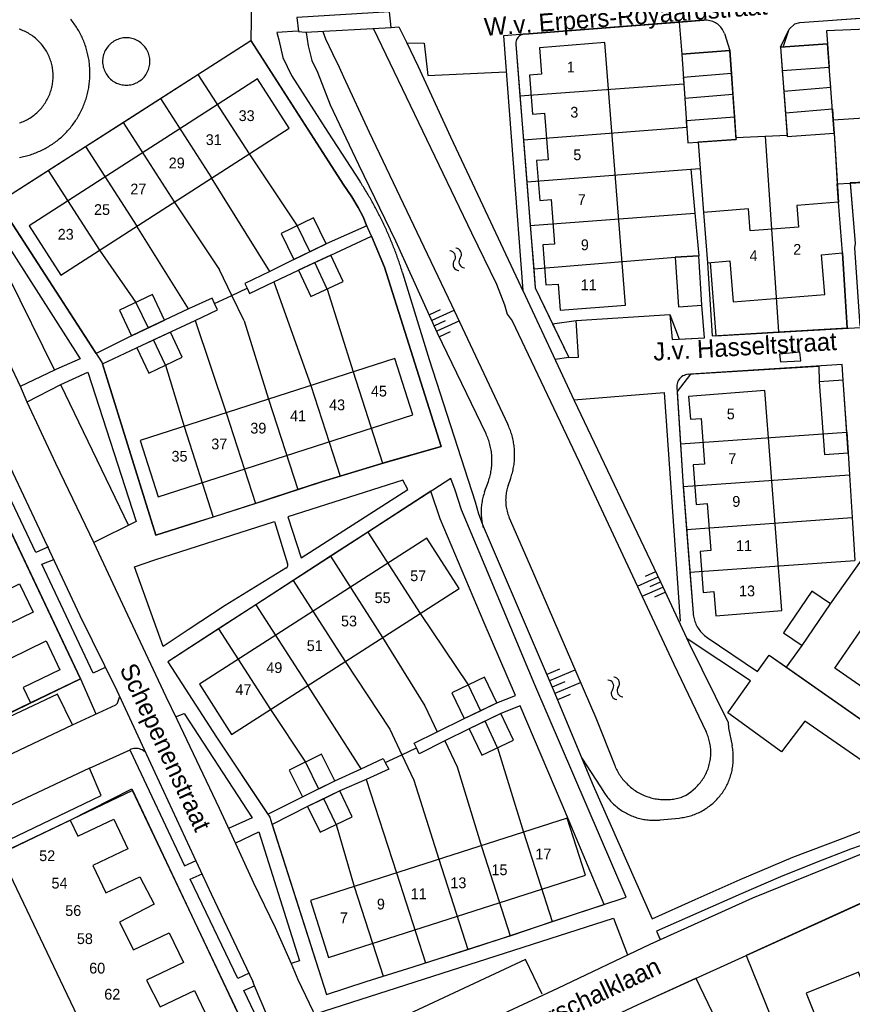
# Model space of a CAD drawing. Extents: x 123992 to 125854, y 449108 to 451911.
# Tile 15 of 175: x 125124 to 125240, y 449798 to 449936. Entities that reach past the tile are written whole.
import ezdxf
from ezdxf.enums import TextEntityAlignment as Align

# ---------------------------------------------------------------- set-up
doc = ezdxf.new("R2010")
doc.units = 0
for name, color, linetype in [('DEFAULT_113', 2, 'CONTINUOUS'), ('DEFAULT_117', 3, 'CONTINUOUS'), ('DEFAULT_21', 8, 'CONTINUOUS'), ('DEFAULT_4', 1, 'CONTINUOUS'), ('DEFAULT_48', 141, 'CONTINUOUS'), ('DEFAULT_6', 1, 'CONTINUOUS'), ('DEFAULT_7', 5, 'CONTINUOUS'), ('DEFAULT_80', 9, 'CONTINUOUS'), ('DEFAULT_87', 9, 'CONTINUOUS'), ('DEFAULT_99', 9, 'CONTINUOUS'), ('S04_TALUD', 9, 'CONTINUOUS'), ('S05_WATER', 141, 'CONTINUOUS')]:
    doc.layers.add(name, color=color, linetype=linetype)

msp = doc.modelspace()

# ---------------------------------------------------------------- linework, layer by layer
at = {"layer": 'DEFAULT_21'}
for points in [[(125230.223, 449931.696), (125231.442, 449934.236), (125232.246, 449934.97), (125232.927, 449935.165), (125247.929, 449936.229), (125250.211, 449936.554), (125260.151, 449936.99), (125261.042, 449935.267)], [(125194.524, 449933.538), (125216.102, 449935.192)], [(125216.102, 449935.192), (125219.546, 449935.457)], [(125216.102, 449935.192), (125216.442, 449930.753), (125223.15, 449931.228)], [(125222.417, 449933.628), (125222.34, 449933.813), (125222.25, 449933.991), (125222.148, 449934.163), (125222.034, 449934.327), (125221.909, 449934.483), (125221.773, 449934.63), (125221.627, 449934.767), (125221.472, 449934.893), (125221.308, 449935.007), (125221.137, 449935.11), (125220.958, 449935.201), (125220.774, 449935.279), (125220.585, 449935.344), (125220.392, 449935.395), (125220.195, 449935.432), (125219.997, 449935.456), (125219.797, 449935.465), (125219.597, 449935.46), (125219.546, 449935.457)], [(125261.042, 449935.267), (125246.839, 449934.421), (125236.641, 449933.964), (125236.776, 449932.195)], [(125194.524, 449933.538), (125194.327, 449933.508), (125194.136, 449933.448), (125193.956, 449933.36), (125193.792, 449933.246), (125193.647, 449933.109), (125193.524, 449932.951), (125193.427, 449932.777), (125193.357, 449932.59), (125193.315, 449932.394), (125193.304, 449932.195), (125193.308, 449932.115)], [(125222.417, 449933.628), (125223.15, 449931.228)], [(125148.98, 449927.9), (125156.371, 449932.629), (125169.238, 449912.591), (125170.446, 449910.865), (125171.316, 449909.361), (125172.007, 449908.057), (125172.421, 449906.996), (125172.507, 449906.809), (125166.857, 449904.277), (125164.592, 449903.178)], [(125193.308, 449932.115), (125193.88, 449924.938)], [(125230.223, 449931.696), (125236.776, 449932.195)], [(125236.776, 449932.195), (125237.024, 449928.94)], [(125223.15, 449931.228), (125223.378, 449928.014)], [(125230.223, 449931.696), (125230.471, 449928.438)], [(125223.378, 449928.014), (125216.673, 449927.499), (125216.736, 449926.603)], [(125223.378, 449928.014), (125223.581, 449925.143)], [(125230.471, 449928.438), (125237.024, 449928.94)], [(125230.471, 449928.438), (125230.688, 449925.583)], [(125230.688, 449925.583), (125237.236, 449926.152), (125237.024, 449928.94)], [(125143.757, 449924.559), (125148.98, 449927.9)], [(125148.98, 449927.9), (125156.096, 449916.841)], [(125193.88, 449924.938), (125216.736, 449926.603)], [(125216.736, 449926.603), (125216.879, 449924.581), (125223.581, 449925.143)], [(125230.688, 449925.583), (125230.918, 449922.56)], [(125138.534, 449921.217), (125143.757, 449924.559)], [(125143.757, 449924.559), (125150.882, 449913.486)], [(125193.88, 449924.938), (125194.37, 449918.788)], [(125223.581, 449925.143), (125223.805, 449921.984)], [(125230.918, 449922.56), (125237.468, 449923.098), (125237.583, 449921.582)], [(125230.918, 449922.56), (125231.154, 449919.456)], [(125237.583, 449921.582), (125252.577, 449922.544), (125267.153, 449923.436)], [(125133.311, 449917.876), (125138.534, 449921.217)], [(125138.534, 449921.217), (125145.667, 449910.132)], [(125194.37, 449918.788), (125217.164, 449920.567), (125217.098, 449921.497), (125223.805, 449921.984)], [(125223.805, 449921.984), (125224.01, 449919.094)], [(125237.583, 449921.582), (125237.724, 449919.731)], [(125231.154, 449919.456), (125231.171, 449919.233), (125237.724, 449919.731)], [(125237.724, 449919.731), (125238.152, 449912.652)], [(125194.37, 449918.788), (125194.836, 449912.946)], [(125224.028, 449918.836), (125218.722, 449918.459), (125219.012, 449914.781)], [(125224.01, 449919.094), (125228.075, 449919.3)], [(125224.01, 449919.094), (125224.028, 449918.836)], [(125228.075, 449919.3), (125231.154, 449919.456)], [(125228.075, 449919.3), (125229.953, 449892.005)], [(125128.088, 449914.535), (125133.311, 449917.876)], [(125133.311, 449917.876), (125140.453, 449906.777)], [(125156.096, 449916.841), (125162.825, 449906.82)], [(125142.017, 449892.558), (125139.724, 449891.465), (125134.789, 449889.005), (125121.089, 449910.049), (125121.217, 449910.14), (125128.088, 449914.535)], [(125128.088, 449914.535), (125135.239, 449903.422)], [(125194.836, 449912.946), (125217.726, 449914.683)], [(125217.726, 449914.683), (125219.012, 449914.781)], [(125217.726, 449914.683), (125218.284, 449908.555)], [(125219.012, 449914.781), (125219.493, 449908.671), (125220.057, 449901.664), (125220.674, 449891.445), (125229.953, 449892.005)], [(125239.96, 449912.759), (125249.214, 449913.324), (125272.606, 449914.694)], [(125159.02, 449900.457), (125150.882, 449913.486)], [(125194.836, 449912.946), (125195.321, 449906.862)], [(125229.953, 449892.005), (125239.521, 449892.582), (125238.876, 449903.014), (125238.306, 449910.095), (125238.152, 449912.652)], [(125238.152, 449912.652), (125239.96, 449912.759)], [(125239.96, 449912.759), (125240.622, 449904.324), (125240.571, 449903.964)], [(125145.667, 449910.132), (125151.991, 449900.665)], [(125195.321, 449906.862), (125218.284, 449908.555)], [(125218.284, 449908.555), (125218.824, 449902.627)], [(125147.671, 449895.217), (125140.453, 449906.777)], [(125162.825, 449906.82), (125164.592, 449903.178)], [(125195.321, 449906.862), (125195.804, 449900.799)], [(125165.265, 449901.666), (125167.524, 449902.728), (125173.177, 449905.342), (125174.98, 449901.024), (125182.914, 449876.056), (125174.735, 449873.692)], [(125135.239, 449903.422), (125140.317, 449896.122)], [(125164.592, 449903.178), (125162.343, 449902.086), (125159.02, 449900.457)], [(125195.804, 449900.799), (125215.547, 449902.414), (125218.824, 449902.627)], [(125201.723, 449893.581), (125214.785, 449894.437), (125216.073, 449890.992), (125219.642, 449891.189), (125219.271, 449895.738), (125218.824, 449902.627)], [(125153.711, 449897.109), (125151.991, 449900.665)], [(125159.563, 449898.987), (125163.002, 449900.603)], [(125163.002, 449900.603), (125165.265, 449901.666)], [(125166.992, 449897.991), (125165.265, 449901.666)], [(125195.804, 449900.799), (125196.015, 449898.153), (125198.447, 449893.128)], [(125159.02, 449900.457), (125155.524, 449898.743), (125155.824, 449898.105)], [(125153.711, 449897.109), (125155.824, 449898.105)], [(125155.824, 449898.105), (125156.161, 449897.388), (125159.563, 449898.987)], [(125159.563, 449898.987), (125164.734, 449884.525)], [(125166.992, 449897.991), (125170.636, 449886.425)], [(125151.294, 449895.971), (125150.934, 449896.736), (125147.671, 449895.217)], [(125151.294, 449895.971), (125153.711, 449897.109)], [(125155.437, 449893.545), (125153.711, 449897.109)], [(125140.317, 449896.122), (125142.017, 449892.558)], [(125147.671, 449895.217), (125144.317, 449893.655), (125142.017, 449892.558)], [(125148.57, 449893.618), (125151.706, 449895.097)], [(125151.706, 449895.097), (125151.294, 449895.971)], [(125142.794, 449890.894), (125148.57, 449893.618)], [(125148.57, 449893.618), (125152.931, 449880.724)], [(125155.437, 449893.545), (125158.833, 449882.624)], [(125198.447, 449893.128), (125201.723, 449893.581)], [(125198.447, 449893.128), (125200.71, 449888.452), (125202.069, 449888.503), (125201.723, 449893.581)], [(125151.09, 449866.208), (125147.933, 449865.189), (125143.104, 449863.661), (125136.975, 449883.363), (125135.682, 449887.54), (125142.794, 449890.894)], [(125144.453, 449887.375), (125142.794, 449890.894)], [(125144.453, 449887.375), (125147.03, 449878.824)], [(125239.466, 449878.019), (125238.946, 449885.29), (125238.809, 449887.456), (125217.662, 449886.118), (125215.8, 449883.703), (125216.273, 449876.412)], [(125170.636, 449886.425), (125174.735, 449873.692)], [(125164.734, 449884.525), (125168.798, 449871.901)], [(125158.833, 449882.624), (125162.888, 449870.032)], [(125152.931, 449880.724), (125156.991, 449868.113)], [(125147.03, 449878.824), (125151.09, 449866.208)], [(125216.273, 449876.412), (125239.466, 449878.019)], [(125239.466, 449878.019), (125239.67, 449875.175), (125239.863, 449872.1)], [(125132.571, 449843.644), (125117.19, 449876.049), (125091.681, 449863.726), (125107.279, 449831.429), (125132.571, 449843.644)], [(125216.273, 449876.412), (125216.612, 449871.186), (125216.669, 449870.443)], [(125174.735, 449873.692), (125174.46, 449873.613), (125168.798, 449871.901)], [(125168.798, 449871.901), (125166.367, 449871.166), (125162.888, 449870.032)], [(125216.669, 449870.443), (125239.863, 449872.1)], [(125239.863, 449872.1), (125240.235, 449866.16)], [(125216.669, 449870.443), (125217.131, 449864.457)], [(125162.888, 449870.032), (125158.131, 449868.481), (125156.991, 449868.113)], [(125193.252, 449841.316), (125188.895, 449851.432), (125182.748, 449865.932), (125181.459, 449869.799), (125172.669, 449864.101)], [(125156.991, 449868.113), (125151.09, 449866.208)], [(125217.131, 449864.457), (125240.235, 449866.16)], [(125240.235, 449866.16), (125240.612, 449860.133)], [(125172.669, 449864.101), (125167.466, 449860.728)], [(125172.669, 449864.101), (125179.95, 449852.756)], [(125217.131, 449864.457), (125217.588, 449858.532)], [(125167.466, 449860.728), (125162.264, 449857.355)], [(125167.466, 449860.728), (125174.732, 449849.407)], [(125217.588, 449858.532), (125240.612, 449860.133)], [(125231.065, 449845.259), (125233.265, 449848.304), (125237.192, 449854.093), (125241.536, 449860.197)], [(125217.588, 449858.532), (125218.031, 449852.795)], [(125162.264, 449857.355), (125157.062, 449853.982)], [(125162.264, 449857.355), (125169.514, 449846.059)], [(125157.062, 449853.982), (125151.86, 449850.61)], [(125157.062, 449853.982), (125164.296, 449842.71)], [(125179.95, 449852.756), (125186.672, 449842.791)], [(125218.031, 449852.795), (125218.051, 449852.596), (125218.08, 449852.398), (125218.117, 449852.202), (125218.164, 449852.007), (125218.219, 449851.815), (125218.282, 449851.625), (125218.354, 449851.439), (125218.434, 449851.255), (125218.522, 449851.076), (125218.618, 449850.9), (125218.722, 449850.73), (125218.833, 449850.563), (125218.952, 449850.402), (125219.078, 449850.247), (125219.21, 449850.097), (125219.349, 449849.953), (125219.495, 449849.816), (125219.646, 449849.685), (125219.803, 449849.561), (125219.965, 449849.445), (125219.991, 449849.427)], [(125151.86, 449850.61), (125144.788, 449846.025), (125151.576, 449835.492), (125158.723, 449824.77), (125163.548, 449827.187), (125165.8, 449828.295)], [(125151.86, 449850.61), (125159.078, 449839.362)], [(125174.732, 449849.407), (125180.597, 449839.896)], [(125219.991, 449849.427), (125227.014, 449844.683), (125228.649, 449846.95), (125231.065, 449845.259)], [(125169.514, 449846.059), (125175.737, 449836.636)], [(125231.065, 449845.259), (125245.189, 449835.37)], [(125171.73, 449831.119), (125164.296, 449842.71)], [(125186.672, 449842.791), (125188.383, 449839.202)], [(125188.383, 449839.202), (125190.672, 449840.293), (125193.252, 449841.316)], [(125159.078, 449839.362), (125163.959, 449832.039)], [(125180.597, 449839.896), (125182.335, 449836.252)], [(125186.099, 449838.113), (125188.383, 449839.202)], [(125198.387, 449809.803), (125201.479, 449810.835), (125205.634, 449812.209), (125199.771, 449826.131), (125193.911, 449839.898), (125191.224, 449838.796), (125189.014, 449837.744)], [(125182.335, 449836.252), (125186.099, 449838.113)], [(125189.014, 449837.744), (125186.811, 449836.695)], [(125190.773, 449834.049), (125189.014, 449837.744)], [(125175.737, 449836.636), (125177.419, 449833.061)], [(125179.451, 449834.017), (125179.139, 449834.672), (125182.335, 449836.252)], [(125186.811, 449836.695), (125183.42, 449834.983)], [(125183.42, 449834.983), (125179.849, 449833.18), (125179.451, 449834.017)], [(125183.42, 449834.983), (125185.139, 449831.367)], [(125177.419, 449833.061), (125179.451, 449834.017)], [(125190.773, 449834.049), (125194.384, 449822.274)], [(125163.959, 449832.039), (125165.8, 449828.295)], [(125171.73, 449831.119), (125174.787, 449832.545), (125175.105, 449831.972)], [(125175.105, 449831.972), (125175.616, 449831.052), (125172.422, 449829.635)], [(125175.105, 449831.972), (125177.419, 449833.061)], [(125177.419, 449833.061), (125179.096, 449829.498)], [(125165.8, 449828.295), (125168.061, 449829.407), (125171.73, 449831.119)], [(125185.139, 449831.367), (125188.561, 449820.129)], [(125172.422, 449829.635), (125168.768, 449828.013), (125166.524, 449826.933)], [(125172.422, 449829.635), (125176.675, 449816.589)], [(125179.096, 449829.498), (125182.578, 449818.484)], [(125158.98, 449787.753), (125139.866, 449828.1), (125113.527, 449815.528), (125132.761, 449775.238), (125158.98, 449787.753)], [(125166.524, 449826.933), (125164.272, 449825.848), (125159.327, 449823.332), (125166.896, 449799.625), (125172.446, 449801.468), (125174.785, 449802.188)], [(125168.254, 449823.339), (125166.524, 449826.933)], [(125168.254, 449823.339), (125170.771, 449814.693)], [(125194.384, 449822.274), (125198.387, 449809.803)], [(125188.561, 449820.129), (125192.506, 449807.839)], [(125182.578, 449818.484), (125186.608, 449805.929)], [(125176.675, 449816.589), (125180.705, 449804.033)], [(125170.771, 449814.693), (125174.785, 449802.188)], [(125244.425, 449813.713), (125225.437, 449805.089), (125235.351, 449780.599), (125246.84, 449751.871), (125266.126, 449759.569)], [(125192.506, 449807.839), (125198.387, 449809.803)], [(125186.608, 449805.929), (125191.32, 449807.443), (125192.506, 449807.839)], [(125180.705, 449804.033), (125186.608, 449805.929)], [(125174.785, 449802.188), (125178.998, 449803.485), (125180.705, 449804.033)], [(125184.196, 449785.994), (125210.294, 449798.21), (125218.415, 449801.899), (125234.648, 449768.123)]]:
    msp.add_lwpolyline(points, dxfattribs=at)
at = {"layer": 'DEFAULT_4'}
for points in [[(125208.591, 449895.74), (125205.742, 449932.336), (125196.613, 449931.626), (125196.9, 449927.94), (125195.211, 449927.809), (125195.636, 449922.356), (125197.301, 449922.485), (125197.805, 449916.014), (125196.209, 449915.89), (125196.641, 449910.342), (125198.223, 449910.465), (125198.706, 449904.263), (125197.062, 449904.135), (125197.497, 449898.553), (125199.226, 449898.687), (125199.51, 449895.033), (125208.591, 449895.74)], [(125161.679, 449920.435), (125157.272, 449927.283), (125125.426, 449906.791), (125129.832, 449899.943), (125161.679, 449920.435)], [(125238.876, 449903.014), (125238.306, 449910.095), (125232.493, 449909.627), (125232.735, 449906.637), (125225.99, 449906.092), (125225.741, 449909.174), (125219.493, 449908.671), (125220.057, 449901.664), (125223.158, 449901.914), (125223.618, 449896.208), (125236.398, 449897.238), (125235.951, 449902.778), (125238.876, 449903.014)], [(125178.954, 449880.436), (125176.425, 449888.29), (125140.909, 449876.853), (125143.438, 449868.999), (125178.954, 449880.436)], [(125230.398, 449853.162), (125228.025, 449883.841), (125217.415, 449883.02), (125217.661, 449879.847), (125219.156, 449879.962), (125219.648, 449873.595), (125218.032, 449873.47), (125218.458, 449867.968), (125220.018, 449868.088), (125220.525, 449861.535), (125219.012, 449861.418), (125219.455, 449855.694), (125220.928, 449855.808), (125221.188, 449852.45), (125230.398, 449853.162)], [(125129.73, 449844.897), (125124.611, 449842.424), (125125.639, 449840.296), (125116.194, 449835.735), (125100.595, 449868.032), (125110.44, 449872.788), (125111.533, 449870.524), (125116.441, 449872.894), (125118.413, 449868.81), (125113.414, 449866.396), (125115.297, 449862.497), (125120.085, 449864.81), (125122.011, 449860.822), (125117.101, 449858.45), (125119.036, 449854.444), (125124.074, 449856.877), (125125.973, 449852.947), (125120.857, 449850.476), (125122.775, 449846.505), (125127.784, 449848.924), (125129.73, 449844.897)], [(125185.413, 449856.261), (125180.918, 449863.264), (125149.172, 449842.892), (125153.666, 449835.889), (125185.413, 449856.261)], [(125264.57, 449841.295), (125257.631, 449831.296), (125251.303, 449835.687), (125252.617, 449837.58), (125245.458, 449842.548), (125244.175, 449840.698), (125237.782, 449845.134), (125242.933, 449852.556), (125245.376, 449850.861), (125247.134, 449853.395), (125264.57, 449841.295)], [(125140.585, 449778.973), (125121.352, 449819.263), (125131.154, 449823.942), (125132.227, 449821.694), (125137.233, 449824.083), (125139.203, 449819.954), (125134.292, 449817.61), (125136.115, 449813.791), (125140.862, 449816.057), (125142.863, 449812.22), (125138.027, 449809.712), (125140.005, 449805.877), (125144.965, 449808.244), (125146.946, 449804.094), (125141.802, 449801.639), (125143.725, 449797.936), (125148.497, 449800.214), (125150.414, 449796.198)], [(125203.033, 449816.296), (125200.485, 449824.234), (125164.649, 449812.728), (125167.197, 449804.791), (125203.033, 449816.296)], [(125249.319, 449794.065), (125246.783, 449800.397), (125242.705, 449798.764), (125241.101, 449802.77), (125233.783, 449799.839), (125238.811, 449787.283), (125246.198, 449790.241), (125245.31, 449792.46), (125249.319, 449794.065)]]:
    msp.add_lwpolyline(points, dxfattribs=at)
at = {"layer": 'DEFAULT_48'}
for points in [[(125166.379, 449933.89), (125166.772, 449932.869), (125167.738, 449930.845), (125168.666, 449928.921), (125169.257, 449927.578), (125172.844, 449919.862), (125179.057, 449906.874), (125184.323, 449895.79), (125192.194, 449879.121)], [(125173.479, 449934.245), (125187.128, 449905.843), (125190.6, 449898.687), (125191.721, 449895.783), (125192.092, 449894.502), (125192.785, 449893.558), (125202.154, 449873.895), (125215.364, 449845.676), (125219.863, 449836.246)], [(125192.595, 449871.606), (125192.659, 449871.796), (125192.719, 449871.986), (125192.775, 449872.178), (125192.827, 449872.371), (125192.875, 449872.566), (125192.92, 449872.761), (125192.96, 449872.956), (125192.997, 449873.153), (125193.029, 449873.35), (125193.058, 449873.548), (125193.082, 449873.747), (125193.103, 449873.946), (125193.12, 449874.145), (125193.132, 449874.345), (125193.141, 449874.544), (125193.145, 449874.744), (125193.146, 449874.944), (125193.142, 449875.144), (125193.135, 449875.344), (125193.123, 449875.544), (125193.108, 449875.743), (125193.088, 449875.942), (125193.065, 449876.141), (125193.038, 449876.339), (125193.006, 449876.537), (125192.971, 449876.733), (125192.931, 449876.929), (125192.888, 449877.125), (125192.841, 449877.319), (125192.79, 449877.512), (125192.735, 449877.705), (125192.676, 449877.896), (125192.613, 449878.086), (125192.547, 449878.274), (125192.477, 449878.462), (125192.403, 449878.647), (125192.325, 449878.832), (125192.244, 449879.014), (125192.194, 449879.121)], [(125192.228, 449870.549), (125192.166, 449870.359), (125192.109, 449870.167), (125192.059, 449869.973), (125192.016, 449869.778), (125191.979, 449869.582), (125191.948, 449869.384), (125191.924, 449869.186), (125191.906, 449868.986), (125191.895, 449868.787), (125191.891, 449868.587), (125191.893, 449868.387), (125191.901, 449868.187), (125191.916, 449867.988), (125191.938, 449867.789), (125191.966, 449867.591), (125192.001, 449867.394), (125192.042, 449867.198), (125192.089, 449867.004), (125192.143, 449866.811), (125192.203, 449866.62), (125192.269, 449866.432), (125192.342, 449866.245), (125192.4, 449866.107)], [(125192.228, 449870.549), (125192.595, 449871.606)], [(125192.4, 449866.107), (125195.182, 449859.733), (125204.458, 449838.192), (125207.097, 449831.577)], [(125218.369, 449828.472), (125218.514, 449828.61), (125218.654, 449828.752), (125218.791, 449828.899), (125218.922, 449829.049), (125219.05, 449829.203), (125219.172, 449829.361), (125219.29, 449829.523), (125219.403, 449829.688), (125219.511, 449829.857), (125219.613, 449830.028), (125219.711, 449830.203), (125219.803, 449830.38), (125219.89, 449830.56), (125219.972, 449830.743), (125220.048, 449830.928), (125220.118, 449831.115), (125220.183, 449831.304), (125220.242, 449831.495), (125220.296, 449831.688), (125220.343, 449831.882), (125220.385, 449832.078), (125220.421, 449832.275), (125220.451, 449832.472), (125220.475, 449832.671), (125220.493, 449832.87), (125220.505, 449833.07), (125220.511, 449833.27), (125220.511, 449833.47), (125220.505, 449833.669), (125220.494, 449833.869), (125220.476, 449834.068), (125220.452, 449834.267), (125220.422, 449834.465), (125220.387, 449834.661), (125220.345, 449834.857), (125220.298, 449835.051), (125220.245, 449835.244), (125220.186, 449835.435), (125220.121, 449835.625), (125220.051, 449835.812), (125219.975, 449835.997), (125219.894, 449836.18), (125219.863, 449836.246)], [(125207.097, 449831.577), (125207.174, 449831.392), (125207.255, 449831.21), (125207.341, 449831.029), (125207.432, 449830.851), (125207.528, 449830.675), (125207.628, 449830.502), (125207.733, 449830.332), (125207.842, 449830.164), (125207.956, 449830), (125208.073, 449829.838), (125208.196, 449829.68), (125208.322, 449829.525), (125208.452, 449829.373), (125208.586, 449829.225), (125208.724, 449829.08), (125208.866, 449828.939), (125209.012, 449828.802), (125209.161, 449828.668), (125209.313, 449828.539), (125209.469, 449828.414), (125209.628, 449828.293), (125209.791, 449828.176), (125209.956, 449828.063), (125210.124, 449827.955), (125210.295, 449827.851), (125210.469, 449827.752), (125210.645, 449827.658), (125210.824, 449827.568), (125211.005, 449827.483), (125211.188, 449827.402), (125211.373, 449827.327), (125211.56, 449827.256), (125211.749, 449827.191), (125211.94, 449827.13), (125212.132, 449827.074), (125212.325, 449827.024), (125212.52, 449826.979), (125212.716, 449826.938), (125212.913, 449826.903), (125213.111, 449826.873), (125213.309, 449826.849), (125213.508, 449826.829), (125213.708, 449826.815), (125213.908, 449826.806), (125214.107, 449826.803), (125214.307, 449826.804), (125214.507, 449826.811), (125214.707, 449826.824), (125214.906, 449826.841), (125215.105, 449826.864), (125215.303, 449826.892), (125215.5, 449826.925), (125215.696, 449826.963), (125215.892, 449827.007), (125216.086, 449827.055), (125216.278, 449827.109), (125216.469, 449827.168), (125216.495, 449827.176)], [(125216.495, 449827.176), (125217.062, 449827.45), (125217.718, 449827.898), (125218.369, 449828.472)]]:
    msp.add_lwpolyline(points, dxfattribs=at)
at = {"layer": 'DEFAULT_6'}
for points in [[(125237.724, 449919.731), (125236.776, 449932.195), (125230.223, 449931.696), (125231.171, 449919.233), (125237.724, 449919.731)], [(125224.028, 449918.836), (125223.15, 449931.228), (125216.442, 449930.753), (125217.32, 449918.36), (125224.028, 449918.836)], [(125166.857, 449904.277), (125165.089, 449907.919), (125160.576, 449905.728), (125162.343, 449902.086), (125166.857, 449904.277)], [(125169.251, 449899.053), (125167.524, 449902.728), (125163.002, 449900.603), (125164.729, 449896.928), (125169.251, 449899.053)], [(125219.271, 449895.738), (125218.824, 449902.627), (125215.547, 449902.414), (125215.994, 449895.526), (125219.271, 449895.738)], [(125144.317, 449893.655), (125142.618, 449897.22), (125138.024, 449895.029), (125139.724, 449891.465), (125144.317, 449893.655)], [(125146.792, 449888.478), (125145.133, 449891.997), (125140.47, 449889.798), (125142.129, 449886.279), (125146.792, 449888.478)], [(125239.67, 449875.175), (125238.946, 449885.29), (125235.637, 449885.052), (125236.36, 449874.938), (125239.67, 449875.175)], [(125237.192, 449854.093), (125234.574, 449855.869), (125230.647, 449850.079), (125233.265, 449848.304), (125237.192, 449854.093)], [(125190.672, 449840.293), (125188.962, 449843.882), (125184.388, 449841.703), (125186.099, 449838.113), (125190.672, 449840.293)], [(125192.983, 449835.102), (125191.224, 449838.796), (125186.811, 449836.695), (125188.57, 449833), (125192.983, 449835.102)], [(125168.061, 449829.407), (125166.22, 449833.15), (125161.707, 449830.931), (125163.548, 449827.187), (125168.061, 449829.407)], [(125170.499, 449824.42), (125168.768, 449828.013), (125164.272, 449825.848), (125166.002, 449822.254), (125170.499, 449824.42)]]:
    msp.add_lwpolyline(points, dxfattribs=at)
at = {"layer": 'DEFAULT_7'}
msp.add_lwpolyline([(125175.919, 449934.45), (125175.694, 449936.629), (125162.773, 449935.832), (125162.999, 449933.912), (125163.959, 449933.786), (125175.919, 449934.45)], dxfattribs=at)
at = {"layer": 'DEFAULT_80'}
for points in [[(125237.724, 449919.731), (125238.306, 449910.095)], [(125224.009, 449919.094), (125231.154, 449919.456)], [(125247.442, 449913.142), (125239.958, 449912.78), (125240.622, 449904.324), (125240.538, 449903.725), (125241.306, 449892.79)], [(125151.576, 449835.492), (125158.506, 449825.096), (125159, 449824.355)]]:
    msp.add_lwpolyline(points, dxfattribs=at)
at = {"layer": 'DEFAULT_87'}
for points in [[(125164.078, 449933.745), (125164.192, 449932.805), (125164.366, 449931.885), (125164.853, 449929.844), (125165.642, 449928.241), (125167.411, 449923.653), (125171.355, 449915.355), (125176.524, 449904.731), (125182.358, 449891.886), (125189.123, 449877.852)], [(125178.065, 449932.398), (125179.683, 449928.99), (125184.177, 449919.23), (125188.338, 449910.411), (125194.371, 449897.564)], [(125201.45, 449882.472), (125213.481, 449857.158), (125217.463, 449848.66), (125222.929, 449837.575), (125222.963, 449836.756), (125223.469, 449834.334)], [(125189.481, 449871.175), (125189.546, 449871.364), (125189.606, 449871.555), (125189.663, 449871.747), (125189.714, 449871.94), (125189.761, 449872.134), (125189.804, 449872.33), (125189.842, 449872.526), (125189.876, 449872.723), (125189.905, 449872.921), (125189.93, 449873.12), (125189.95, 449873.319), (125189.965, 449873.518), (125189.976, 449873.718), (125189.982, 449873.918), (125189.983, 449874.118), (125189.98, 449874.317), (125189.973, 449874.517), (125189.96, 449874.717), (125189.944, 449874.916), (125189.922, 449875.115), (125189.896, 449875.313), (125189.865, 449875.511), (125189.83, 449875.708), (125189.791, 449875.904), (125189.746, 449876.099), (125189.698, 449876.293), (125189.645, 449876.486), (125189.587, 449876.677), (125189.525, 449876.867), (125189.459, 449877.056), (125189.388, 449877.243), (125189.313, 449877.429), (125189.234, 449877.612), (125189.151, 449877.794), (125189.123, 449877.852)], [(125188.957, 449869.704), (125189.481, 449871.175)], [(125188.957, 449869.704), (125188.892, 449869.515), (125188.832, 449869.324), (125188.776, 449869.132), (125188.725, 449868.939), (125188.678, 449868.744), (125188.636, 449868.549), (125188.599, 449868.352), (125188.567, 449868.155), (125188.539, 449867.957), (125188.516, 449867.758), (125188.498, 449867.559), (125188.484, 449867.359), (125188.475, 449867.16), (125188.472, 449866.96), (125188.472, 449866.76), (125188.478, 449866.56), (125188.488, 449866.36), (125188.504, 449866.161), (125188.523, 449865.962), (125188.548, 449865.763), (125188.578, 449865.565), (125188.612, 449865.368), (125188.65, 449865.172), (125188.694, 449864.977), (125188.742, 449864.783), (125188.771, 449864.675)], [(125188.64, 449865.149), (125188.771, 449864.675)], [(125216.094, 449824.243), (125216.293, 449824.266), (125216.491, 449824.293), (125216.688, 449824.326), (125216.885, 449824.363), (125217.08, 449824.404), (125217.275, 449824.45), (125217.468, 449824.501), (125217.661, 449824.557), (125217.851, 449824.617), (125218.041, 449824.681), (125218.228, 449824.75), (125218.414, 449824.823), (125218.599, 449824.901), (125218.781, 449824.983), (125218.961, 449825.07), (125219.139, 449825.161), (125219.316, 449825.256), (125219.489, 449825.355), (125219.661, 449825.458), (125219.829, 449825.565), (125219.996, 449825.676), (125220.159, 449825.792), (125220.32, 449825.911), (125220.478, 449826.033), (125220.633, 449826.16), (125220.784, 449826.29), (125220.933, 449826.424), (125221.079, 449826.561), (125221.221, 449826.702), (125221.36, 449826.846), (125221.495, 449826.993), (125221.627, 449827.143), (125221.755, 449827.297), (125221.879, 449827.453), (125222, 449827.613), (125222.117, 449827.775), (125222.23, 449827.94), (125222.339, 449828.108), (125222.444, 449828.278), (125222.545, 449828.45), (125222.642, 449828.625), (125222.735, 449828.803), (125222.823, 449828.982), (125222.907, 449829.163), (125222.987, 449829.347), (125223.063, 449829.532), (125223.134, 449829.719), (125223.2, 449829.908), (125223.262, 449830.098), (125223.32, 449830.289), (125223.373, 449830.482), (125223.421, 449830.676), (125223.465, 449830.871), (125223.504, 449831.068), (125223.538, 449831.265), (125223.568, 449831.462), (125223.593, 449831.661), (125223.613, 449831.86), (125223.629, 449832.059), (125223.639, 449832.259), (125223.646, 449832.459), (125223.647, 449832.659), (125223.643, 449832.859), (125223.635, 449833.059), (125223.622, 449833.258), (125223.604, 449833.457), (125223.582, 449833.656), (125223.555, 449833.854), (125223.523, 449834.052), (125223.486, 449834.248), (125223.469, 449834.334)], [(125202.522, 449832.59), (125205.115, 449828.596), (125205.678, 449827.718)], [(125205.678, 449827.718), (125205.788, 449827.551), (125205.902, 449827.386), (125206.019, 449827.225), (125206.141, 449827.066), (125206.267, 449826.91), (125206.396, 449826.758), (125206.529, 449826.608), (125206.665, 449826.462), (125206.805, 449826.319), (125206.949, 449826.18), (125207.096, 449826.044), (125207.246, 449825.912), (125207.399, 449825.784), (125207.555, 449825.659), (125207.715, 449825.538), (125207.877, 449825.421), (125208.042, 449825.308), (125208.21, 449825.199), (125208.38, 449825.094), (125208.553, 449824.993), (125208.728, 449824.897), (125208.905, 449824.805), (125209.085, 449824.717), (125209.267, 449824.634), (125209.451, 449824.555), (125209.636, 449824.48), (125209.824, 449824.41), (125210.013, 449824.345), (125210.203, 449824.284), (125210.395, 449824.228), (125210.588, 449824.177), (125210.783, 449824.13), (125210.978, 449824.088), (125211.175, 449824.051), (125211.372, 449824.019), (125211.57, 449823.991), (125211.769, 449823.969), (125211.968, 449823.951), (125212.168, 449823.938), (125212.368, 449823.93), (125212.568, 449823.926), (125212.768, 449823.928), (125212.968, 449823.934), (125213.167, 449823.946), (125213.367, 449823.962), (125213.451, 449823.97)], [(125213.451, 449823.97), (125216.094, 449824.243)]]:
    msp.add_lwpolyline(points, dxfattribs=at)
at = {"layer": 'DEFAULT_99'}
for points in [[(125121.095, 449910.04), (125135.628, 449887.716), (125136.975, 449883.363), (125143.104, 449863.661), (125147.933, 449865.189), (125158.131, 449868.481), (125166.367, 449871.166), (125174.46, 449873.613), (125182.914, 449876.056), (125174.98, 449901.024), (125173.209, 449905.272), (125172.421, 449906.996), (125172.007, 449908.057), (125171.316, 449909.361), (125170.446, 449910.865), (125169.238, 449912.591), (125156.393, 449932.595), (125156.513, 449941.707), (125143.872, 449968.344)], [(125230.578, 449931.723), (125231.442, 449934.236), (125232.246, 449934.97), (125232.927, 449935.165), (125260.098, 449937.092)], [(125124.073, 449916.332), (125124.269, 449916.368), (125124.465, 449916.408), (125124.661, 449916.452), (125124.855, 449916.498), (125125.049, 449916.548), (125125.242, 449916.601), (125125.433, 449916.657), (125125.624, 449916.717), (125125.814, 449916.779), (125126.003, 449916.845), (125126.191, 449916.914), (125126.377, 449916.986), (125126.563, 449917.062), (125126.747, 449917.14), (125126.929, 449917.221), (125127.111, 449917.306), (125127.291, 449917.393), (125127.469, 449917.484), (125127.646, 449917.577), (125127.821, 449917.674), (125127.994, 449917.773), (125128.166, 449917.875), (125128.336, 449917.981), (125128.505, 449918.088), (125128.671, 449918.199), (125128.836, 449918.313), (125128.999, 449918.429), (125129.159, 449918.548), (125129.318, 449918.67), (125129.475, 449918.794), (125129.629, 449918.921), (125129.782, 449919.051), (125129.932, 449919.183), (125130.08, 449919.317), (125130.226, 449919.454), (125130.369, 449919.594), (125130.51, 449919.735), (125130.649, 449919.88), (125130.785, 449920.026), (125130.919, 449920.175), (125131.05, 449920.326), (125131.178, 449920.479), (125131.304, 449920.634), (125131.428, 449920.792), (125131.549, 449920.951), (125131.667, 449921.112), (125131.782, 449921.276), (125131.895, 449921.441), (125132.005, 449921.608), (125132.112, 449921.777), (125132.216, 449921.948), (125132.317, 449922.12), (125132.415, 449922.294), (125132.511, 449922.47), (125132.603, 449922.647), (125132.693, 449922.826), (125132.779, 449923.007), (125132.863, 449923.188), (125132.943, 449923.372), (125133.021, 449923.556), (125133.095, 449923.742), (125133.166, 449923.929), (125133.234, 449924.117), (125133.299, 449924.306), (125133.36, 449924.496), (125133.419, 449924.688), (125133.474, 449924.88), (125133.526, 449925.073), (125133.574, 449925.267), (125133.62, 449925.462), (125133.662, 449925.657), (125133.701, 449925.853), (125133.736, 449926.05), (125133.769, 449926.247), (125133.798, 449926.445), (125133.823, 449926.644), (125133.846, 449926.842), (125133.865, 449927.042), (125133.88, 449927.241), (125133.893, 449927.441), (125133.902, 449927.64), (125133.907, 449927.84), (125133.909, 449928.04), (125133.908, 449928.24), (125133.904, 449928.44), (125133.896, 449928.64), (125133.885, 449928.84), (125133.87, 449929.039), (125133.853, 449929.238), (125133.831, 449929.437), (125133.807, 449929.636), (125133.779, 449929.834), (125133.748, 449930.031), (125133.713, 449930.228), (125133.676, 449930.425), (125133.635, 449930.621), (125133.59, 449930.816), (125133.543, 449931.01), (125133.492, 449931.203), (125133.438, 449931.396), (125133.38, 449931.587), (125133.32, 449931.778), (125133.256, 449931.968), (125133.189, 449932.156), (125133.119, 449932.343), (125133.046, 449932.53), (125132.97, 449932.714), (125132.891, 449932.898), (125132.808, 449933.08), (125132.723, 449933.261), (125132.634, 449933.44), (125132.543, 449933.618), (125132.448, 449933.795), (125132.351, 449933.969), (125132.251, 449934.142), (125132.147, 449934.314), (125132.041, 449934.483), (125131.933, 449934.651), (125131.821, 449934.817), (125131.706, 449934.981), (125131.589, 449935.143), (125131.469, 449935.303), (125131.347, 449935.461), (125131.222, 449935.617)], [(125219.551, 449935.457), (125194.526, 449933.538), (125191.587, 449933.271), (125194.273, 449897.805), (125201.45, 449882.472)], [(125222.417, 449933.628), (125222.34, 449933.813), (125222.25, 449933.991), (125222.148, 449934.163), (125222.034, 449934.328), (125221.909, 449934.483), (125221.773, 449934.63), (125221.627, 449934.767), (125221.472, 449934.893), (125221.308, 449935.008), (125221.137, 449935.111), (125220.959, 449935.201), (125220.774, 449935.279), (125220.585, 449935.344), (125220.392, 449935.395), (125220.195, 449935.432), (125219.997, 449935.456), (125219.797, 449935.465), (125219.597, 449935.46), (125219.551, 449935.457)], [(125124.087, 449921.144), (125124.275, 449921.211), (125124.462, 449921.283), (125124.646, 449921.361), (125124.828, 449921.444), (125125.008, 449921.532), (125125.185, 449921.625), (125125.359, 449921.724), (125125.53, 449921.827), (125125.698, 449921.936), (125125.863, 449922.049), (125126.024, 449922.167), (125126.182, 449922.289), (125126.337, 449922.416), (125126.487, 449922.548), (125126.634, 449922.684), (125126.777, 449922.824), (125126.916, 449922.968), (125127.05, 449923.116), (125127.18, 449923.268), (125127.306, 449923.424), (125127.427, 449923.583), (125127.543, 449923.745), (125127.655, 449923.911), (125127.762, 449924.081), (125127.863, 449924.253), (125127.96, 449924.428), (125128.052, 449924.605), (125128.138, 449924.786), (125128.219, 449924.969), (125128.295, 449925.154), (125128.365, 449925.341), (125128.43, 449925.53), (125128.49, 449925.721), (125128.544, 449925.914), (125128.592, 449926.108), (125128.635, 449926.303), (125128.672, 449926.5), (125128.703, 449926.697), (125128.728, 449926.896), (125128.748, 449927.095), (125128.762, 449927.294), (125128.77, 449927.494), (125128.772, 449927.694), (125128.769, 449927.894), (125128.759, 449928.094), (125128.744, 449928.293), (125128.724, 449928.492), (125128.697, 449928.69), (125128.665, 449928.888), (125128.626, 449929.084), (125128.583, 449929.279), (125128.533, 449929.473), (125128.478, 449929.665), (125128.418, 449929.856), (125128.352, 449930.044), (125128.28, 449930.231), (125128.203, 449930.416), (125128.121, 449930.598), (125128.034, 449930.778), (125127.941, 449930.955), (125127.843, 449931.13), (125127.74, 449931.301), (125127.633, 449931.47), (125127.52, 449931.635), (125127.403, 449931.797), (125127.281, 449931.956), (125127.154, 449932.11), (125127.023, 449932.262), (125126.888, 449932.409), (125126.749, 449932.552), (125126.605, 449932.691), (125126.457, 449932.826), (125126.306, 449932.957), (125126.151, 449933.083), (125125.992, 449933.205), (125125.83, 449933.322), (125125.664, 449933.434), (125125.496, 449933.541), (125125.324, 449933.644), (125125.149, 449933.741), (125124.972, 449933.834), (125124.792, 449933.921), (125124.609, 449934.002), (125124.424, 449934.079), (125124.238, 449934.15), (125124.049, 449934.216)], [(125162.9, 449933.932), (125159.979, 449933.731), (125160.233, 449932.751), (125160.797, 449930.25), (125162.019, 449927.764), (125167.086, 449919.879), (125171.596, 449912.934)], [(125175.879, 449934.47), (125177, 449934.563), (125178.105, 449932.318), (125180.504, 449932.282), (125181.014, 449927.763), (125191.894, 449928.253)], [(125194.526, 449933.538), (125194.328, 449933.508), (125194.138, 449933.448), (125193.958, 449933.361), (125193.794, 449933.247), (125193.648, 449933.11), (125193.525, 449932.953), (125193.428, 449932.778), (125193.357, 449932.591), (125193.315, 449932.396), (125193.304, 449932.197), (125193.308, 449932.113)], [(125222.417, 449933.628), (125223.15, 449931.228)], [(125119.348, 449908.812), (125121.217, 449910.14), (125156.233, 449932.537)], [(125142.274, 449929.712), (125142.268, 449929.912), (125142.25, 449930.111), (125142.22, 449930.309), (125142.178, 449930.504), (125142.125, 449930.697), (125142.059, 449930.886), (125141.983, 449931.071), (125141.895, 449931.25), (125141.797, 449931.424), (125141.688, 449931.592), (125141.569, 449931.753), (125141.441, 449931.907), (125141.304, 449932.052), (125141.158, 449932.189), (125141.004, 449932.316), (125140.843, 449932.435), (125140.674, 449932.543), (125140.5, 449932.641), (125140.32, 449932.728), (125140.135, 449932.803), (125139.946, 449932.868), (125139.753, 449932.921), (125139.557, 449932.962), (125139.359, 449932.992), (125139.16, 449933.009), (125138.96, 449933.014), (125138.76, 449933.007), (125138.561, 449932.988), (125138.364, 449932.957), (125138.168, 449932.914), (125137.976, 449932.859), (125137.788, 449932.793), (125137.603, 449932.715), (125137.424, 449932.626), (125137.25, 449932.527), (125137.083, 449932.417), (125136.923, 449932.298), (125136.77, 449932.168), (125136.626, 449932.03), (125136.49, 449931.884), (125136.363, 449931.729), (125136.246, 449931.567), (125136.139, 449931.398), (125136.042, 449931.223), (125135.956, 449931.043), (125135.881, 449930.857), (125135.817, 449930.668), (125135.766, 449930.475), (125135.725, 449930.279), (125135.697, 449930.081), (125135.681, 449929.881), (125135.677, 449929.712)], [(125193.308, 449932.113), (125196.015, 449898.153), (125200.71, 449888.452), (125198.784, 449888.172)], [(125135.677, 449929.712), (125135.683, 449929.512), (125135.701, 449929.313), (125135.732, 449929.115), (125135.774, 449928.92), (125135.828, 449928.727), (125135.893, 449928.538), (125135.97, 449928.354), (125136.058, 449928.174), (125136.156, 449928), (125136.265, 449927.832), (125136.384, 449927.672), (125136.513, 449927.518), (125136.65, 449927.373), (125136.796, 449927.237), (125136.95, 449927.109), (125137.112, 449926.991), (125137.28, 449926.883), (125137.455, 449926.786), (125137.635, 449926.699), (125137.82, 449926.623), (125138.009, 449926.559), (125138.202, 449926.506), (125138.398, 449926.465), (125138.596, 449926.436), (125138.795, 449926.419), (125138.995, 449926.414), (125139.195, 449926.421), (125139.394, 449926.441), (125139.591, 449926.472), (125139.786, 449926.515), (125139.979, 449926.57), (125140.167, 449926.637), (125140.351, 449926.715), (125140.531, 449926.804), (125140.704, 449926.903), (125140.871, 449927.013), (125141.031, 449927.133), (125141.184, 449927.262), (125141.328, 449927.401), (125141.464, 449927.547), (125141.59, 449927.702), (125141.708, 449927.864), (125141.814, 449928.033), (125141.911, 449928.208), (125141.997, 449928.389), (125142.071, 449928.575), (125142.135, 449928.764), (125142.186, 449928.957), (125142.226, 449929.153), (125142.254, 449929.351), (125142.27, 449929.551), (125142.274, 449929.712)], [(125109.419, 449913.477), (125109.57, 449911.692), (125109.781, 449907.395), (125110.162, 449904.495), (125110.86, 449901.053), (125111.699, 449897.991), (125112.792, 449893.967), (125113.602, 449892.463), (125118.217, 449882.742), (125126.874, 449864.483), (125132.513, 449852.498), (125137.643, 449842.034), (125142.967, 449830.591), (125150.833, 449813.655), (125156.611, 449801.469)], [(125115.16, 449914.048), (125115.714, 449909.535), (125115.785, 449908.276), (125116.111, 449906.056), (125116.398, 449904.095), (125116.962, 449901.713), (125117.62, 449898.413), (125117.993, 449897.471), (125124.167, 449884.464), (125125.091, 449882.259), (125129.114, 449873.722), (125134.459, 449862.596), (125138.778, 449853.357), (125144.516, 449841.191), (125146.034, 449838.024), (125151.931, 449825.638), (125153.686, 449821.79), (125156.721, 449815.217), (125159.76, 449808.983)], [(125177.519, 449900.258), (125177.46, 449900.449), (125177.4, 449900.64), (125177.339, 449900.83), (125177.278, 449901.021), (125177.216, 449901.211), (125177.153, 449901.401), (125177.089, 449901.59), (125177.025, 449901.78), (125176.959, 449901.969), (125176.894, 449902.158), (125176.827, 449902.346), (125176.759, 449902.534), (125176.691, 449902.722), (125176.622, 449902.91), (125176.553, 449903.098), (125176.482, 449903.285), (125176.411, 449903.472), (125176.339, 449903.658), (125176.267, 449903.845), (125176.193, 449904.031), (125176.119, 449904.217), (125176.045, 449904.402), (125175.969, 449904.587), (125175.893, 449904.772), (125175.816, 449904.957), (125175.738, 449905.141), (125175.66, 449905.325), (125175.58, 449905.509), (125175.5, 449905.692), (125175.42, 449905.875), (125175.338, 449906.058), (125175.256, 449906.24), (125175.174, 449906.422), (125175.09, 449906.604), (125175.006, 449906.785), (125174.921, 449906.966), (125174.835, 449907.147), (125174.749, 449907.327), (125174.662, 449907.507), (125174.574, 449907.687), (125174.485, 449907.867), (125174.396, 449908.046), (125174.306, 449908.224), (125174.216, 449908.402), (125174.124, 449908.58), (125174.032, 449908.758), (125173.939, 449908.935), (125173.846, 449909.112), (125173.752, 449909.288), (125173.657, 449909.464), (125173.561, 449909.64), (125173.465, 449909.815), (125173.368, 449909.99), (125173.271, 449910.165), (125173.172, 449910.339), (125173.073, 449910.513), (125172.974, 449910.686), (125172.873, 449910.859), (125172.772, 449911.032), (125172.67, 449911.204), (125172.568, 449911.376), (125172.465, 449911.547), (125172.361, 449911.718), (125172.257, 449911.889), (125172.152, 449912.059), (125172.046, 449912.229), (125171.939, 449912.398), (125171.832, 449912.567), (125171.724, 449912.735), (125171.616, 449912.903), (125171.596, 449912.934)], [(125115.848, 449908.645), (125119.467, 449908.672), (125132.568, 449888.246), (125128.839, 449886.651)], [(125238.876, 449903.014), (125239.525, 449892.521)], [(125220.434, 449901.695), (125221.224, 449891.478), (125241.325, 449892.65)], [(125117.994, 449897.611), (125122.508, 449899.8), (125128.979, 449886.671), (125124.166, 449884.404)], [(125177.519, 449900.258), (125181.234, 449888.177), (125187.621, 449868.312), (125188.09, 449866.631), (125188.758, 449864.929), (125198.368, 449842.487), (125204.076, 449828.783), (125212.312, 449810.206), (125218.328, 449812.886), (125224.584, 449815.663), (125231.963, 449818.794), (125238.978, 449821.446), (125245.071, 449823.786), (125250.963, 449825.766), (125233.606, 449837.727), (125230.36, 449833.492), (125222.857, 449838.894), (125226.025, 449843.351), (125217.187, 449849.241)], [(125200.71, 449888.452), (125202.069, 449888.503), (125201.723, 449893.581), (125214.785, 449894.437), (125215.102, 449890.938), (125219.642, 449891.189), (125219.271, 449895.738)], [(125093.157, 449884.701), (125104.43, 449890.264), (125109.44, 449879.841), (125111.847, 449874.97), (125116.701, 449877.158), (125132.571, 449843.644), (125125.639, 449840.296)], [(125233.077, 449887.986), (125232.925, 449889.166), (125230.063, 449888.904), (125230.217, 449887.845), (125233.077, 449887.986)], [(125217.352, 449886.098), (125235.571, 449887.251), (125235.637, 449885.052)], [(125125.152, 449882.278), (125129.826, 449884.667), (125133.637, 449886.381), (125140.378, 449865.577), (125134.339, 449862.617)], [(125217.352, 449886.098), (125217.154, 449886.074), (125216.959, 449886.027), (125216.772, 449885.958), (125216.594, 449885.866), (125216.428, 449885.755), (125216.276, 449885.625), (125216.141, 449885.478), (125216.024, 449885.316), (125215.927, 449885.141), (125215.851, 449884.956), (125215.797, 449884.764), (125215.766, 449884.566), (125215.759, 449884.367), (125215.762, 449884.291)], [(125129.806, 449884.667), (125139.274, 449865.023)], [(125215.762, 449884.291), (125216.612, 449871.186), (125218.031, 449852.795)], [(125201.412, 449882.556), (125213.994, 449883.552), (125216.223, 449851.665)], [(125128.118, 449862.058), (125126.353, 449861.27), (125118.425, 449877.946), (125120.07, 449878.714)], [(125159, 449824.355), (125159.295, 449823.433), (125166.896, 449799.625), (125172.446, 449801.468), (125178.998, 449803.485), (125191.32, 449807.443), (125201.479, 449810.835), (125208.713, 449813.227), (125195.971, 449842.822), (125188.176, 449861.336), (125185.735, 449867.226), (125184.833, 449869.97), (125184.224, 449871.592), (125144.788, 449846.025), (125151.576, 449835.492)], [(125178.255, 449870.031), (125177.564, 449871.335), (125161.495, 449866.222), (125163.378, 449860.514), (125178.255, 449870.031)], [(125161.253, 449859.077), (125152.777, 449853.868), (125147.596, 449850.463), (125144.102, 449848.168), (125140.136, 449859.243), (125142.941, 449860.225), (125159.652, 449865.593), (125161.486, 449859.698)], [(125219.991, 449849.427), (125227.014, 449844.683), (125228.649, 449846.95), (125257.368, 449826.844), (125274.726, 449845.538), (125286.434, 449856.514), (125288.586, 449858.358), (125282.624, 449864.532)], [(125136.024, 449845.222), (125134.36, 449844.433), (125127.203, 449859.646), (125128.866, 449860.295)], [(125161.253, 449859.077), (125161.399, 449859.212), (125161.488, 449859.39), (125161.507, 449859.588), (125161.486, 449859.698)], [(125218.031, 449852.795), (125218.051, 449852.596), (125218.08, 449852.398), (125218.117, 449852.202), (125218.164, 449852.007), (125218.219, 449851.815), (125218.282, 449851.625), (125218.354, 449851.439), (125218.434, 449851.255), (125218.522, 449851.076), (125218.618, 449850.9), (125218.722, 449850.73), (125218.833, 449850.563), (125218.952, 449850.402), (125219.078, 449850.247), (125219.21, 449850.097), (125219.349, 449849.953), (125219.495, 449849.816), (125219.646, 449849.685), (125219.803, 449849.561), (125219.965, 449849.445), (125219.991, 449849.427)], [(125132.571, 449843.644), (125134.743, 449838.756)], [(125106.116, 449825.258), (125109.317, 449826.729), (125131.454, 449837.218), (125129.382, 449841.528), (125107.381, 449831.137), (125103.15, 449829.166), (125104.55, 449826.299), (125105.271, 449825.446)], [(125131.454, 449837.218), (125137.53, 449840.016), (125137.731, 449840.236), (125138.017, 449841.113)], [(125145.837, 449838.346), (125147.059, 449838.797), (125156.536, 449824.256), (125153.332, 449822.811)], [(125133.833, 449831.189), (125139.506, 449833.772)], [(125141.377, 449833.629), (125141.204, 449833.729), (125141.022, 449833.811), (125140.832, 449833.874), (125140.637, 449833.917), (125140.438, 449833.941), (125140.238, 449833.943), (125140.039, 449833.926), (125139.843, 449833.888), (125139.651, 449833.831), (125139.506, 449833.772)], [(125139.528, 449833.67), (125147.099, 449817.576), (125148.744, 449818.305)], [(125141.377, 449833.629), (125141.487, 449833.557)], [(125114.459, 449822.08), (125116.734, 449818.429), (125135.488, 449827.401), (125133.833, 449831.189), (125114.459, 449822.08)], [(125131.154, 449823.942), (125139.733, 449828.334), (125158.861, 449787.906), (125150.248, 449783.764)], [(125179.117, 449791.195), (125199.152, 449800.539), (125212.048, 449806.672), (125226.347, 449813.095), (125242.224, 449819.508), (125250.059, 449822.156), (125254.709, 449823.824), (125259.277, 449825.274), (125263.547, 449827.216)], [(125250.963, 449825.766), (125251.59, 449823.844), (125248.946, 449823.021), (125245.378, 449821.766), (125239.968, 449819.882), (125235.197, 449818.053), (125230.225, 449816.047), (125224.731, 449813.684), (125212.941, 449808.464), (125213.453, 449807.302)], [(125210.294, 449798.21), (125245.087, 449814.014), (125255.111, 449818.107), (125268.636, 449823.631)], [(125154.159, 449820.748), (125157.468, 449822.305), (125163.128, 449804.345)], [(125156.098, 449802.612), (125154.534, 449801.882), (125147.907, 449815.712), (125149.571, 449816.441)], [(125165.379, 449796.958), (125206.954, 449810.301), (125208.899, 449805.153)], [(125159.76, 449808.983), (125161.955, 449803.957)], [(125197.007, 449799.674), (125194.66, 449804.504), (125176.851, 449796.185), (125179.117, 449791.195)], [(125163.128, 449804.345), (125161.955, 449803.957)], [(125161.955, 449803.957), (125162.923, 449801.739), (125167.135, 449792.896)], [(125155.383, 449800.179), (125156.871, 449800.852)], [(125156.871, 449800.852), (125156.611, 449801.469)], [(125161.624, 449790.438), (125158.587, 449796.79), (125156.871, 449800.852)], [(125162.055, 449789.483), (125160.806, 449788.794), (125155.383, 449800.179)]]:
    msp.add_lwpolyline(points, dxfattribs=at)
at = {"layer": 'S04_TALUD'}
for p, q in [((125182.779, 449895.078), (125181.263, 449894.381)), ((125184.644, 449895.017), (125181.611, 449893.622)), ((125183.477, 449893.561), (125181.96, 449892.864)), ((125185.342, 449893.501), (125182.309, 449892.106)), ((125184.174, 449892.045), (125182.657, 449891.347)), ((125211.405, 449857.947), (125212.838, 449858.591)), ((125210.294, 449856.587), (125213.159, 449857.874)), ((125212.048, 449856.515), (125213.481, 449857.158)), ((125210.938, 449855.155), (125213.803, 449856.442)), ((125212.692, 449855.082), (125214.124, 449855.725)), ((125199.386, 449844.997), (125197.622, 449844.251)), ((125201.523, 449844.862), (125197.995, 449843.369)), ((125200.132, 449843.233), (125198.368, 449842.487)), ((125202.269, 449843.098), (125198.741, 449841.605)), ((125200.878, 449841.469), (125199.114, 449840.723))]:
    msp.add_line(p, q, dxfattribs=at)
at = {"layer": 'S05_WATER'}
for points in [[(125184.726, 449901.946), (125184.829, 449902.117), (125184.89, 449902.307), (125184.904, 449902.506), (125184.872, 449902.703), (125184.794, 449902.887), (125184.676, 449903.048), (125184.524, 449903.177), (125184.345, 449903.266), (125184.151, 449903.312), (125184.114, 449903.316)], [(125185.548, 449902.314), (125185.651, 449902.485), (125185.711, 449902.675), (125185.726, 449902.874), (125185.693, 449903.071), (125185.616, 449903.255), (125185.498, 449903.415), (125185.345, 449903.544), (125185.167, 449903.634), (125184.973, 449903.68), (125184.935, 449903.683)], [(125184.726, 449901.946), (125184.623, 449901.775), (125184.563, 449901.585), (125184.548, 449901.386), (125184.581, 449901.189), (125184.658, 449901.005), (125184.776, 449900.845), (125184.929, 449900.716), (125185.107, 449900.626), (125185.301, 449900.58), (125185.339, 449900.577)], [(125185.548, 449902.314), (125185.445, 449902.143), (125185.384, 449901.953), (125185.37, 449901.754), (125185.402, 449901.557), (125185.48, 449901.373), (125185.598, 449901.212), (125185.75, 449901.083), (125185.929, 449900.994), (125186.123, 449900.948), (125186.16, 449900.944)], [(125206.788, 449842.121), (125206.889, 449842.294), (125206.948, 449842.484), (125206.96, 449842.684), (125206.925, 449842.88), (125206.845, 449843.063), (125206.725, 449843.222), (125206.571, 449843.349), (125206.392, 449843.437), (125206.197, 449843.48), (125206.16, 449843.483)], [(125207.606, 449842.499), (125207.707, 449842.671), (125207.765, 449842.862), (125207.777, 449843.061), (125207.742, 449843.257), (125207.662, 449843.44), (125207.542, 449843.6), (125207.388, 449843.727), (125207.209, 449843.814), (125207.014, 449843.858), (125206.977, 449843.861)], [(125206.788, 449842.121), (125206.687, 449841.949), (125206.629, 449841.758), (125206.617, 449841.559), (125206.652, 449841.363), (125206.732, 449841.18), (125206.852, 449841.02), (125207.006, 449840.893), (125207.185, 449840.806), (125207.38, 449840.762), (125207.417, 449840.759)], [(125207.606, 449842.499), (125207.505, 449842.326), (125207.446, 449842.136), (125207.434, 449841.936), (125207.469, 449841.74), (125207.549, 449841.557), (125207.669, 449841.398), (125207.823, 449841.271), (125208.002, 449841.183), (125208.197, 449841.14), (125208.234, 449841.137)]]:
    msp.add_lwpolyline(points, dxfattribs=at)

# ---------------------------------------------------------------- texts
at = {"layer": 'DEFAULT_113'}
for s, p in [('1', (125200.978, 449928.946)), ('33', (125155.763, 449922.159)), ('3', (125201.469, 449922.639)), ('31', (125151.175, 449918.814)), ('5', (125201.886, 449916.699)), ('29', (125146.014, 449915.565)), ('27', (125140.662, 449911.933)), ('7', (125202.516, 449910.462)), ('25', (125135.597, 449909.066)), ('23', (125130.532, 449905.625)), ('9', (125202.937, 449904.154)), ('4', (125226.461, 449902.638)), ('2', (125232.552, 449903.515)), ('11', (125203.471, 449898.576)), ('45', (125174.214, 449883.753)), ('43', (125168.384, 449881.842)), ('5', (125223.289, 449880.576)), ('41', (125162.937, 449880.312)), ('39', (125157.394, 449878.592)), ('37', (125151.946, 449876.394)), ('35', (125146.403, 449874.674)), ('7', (125223.499, 449874.339)), ('9', (125224.06, 449868.381)), ('11', (125225.138, 449862.214)), ('57', (125179.694, 449858.014)), ('13', (125225.559, 449855.906)), ('55', (125174.725, 449854.956)), ('53', (125170.041, 449851.706)), ('51', (125165.263, 449848.266)), ('49', (125159.624, 449845.207)), ('47', (125155.323, 449842.149)), ('52', (125127.945, 449818.986)), ('17', (125197.148, 449819.222)), ('15', (125191.031, 449817.024)), ('54', (125129.665, 449815.163)), ('13', (125185.297, 449815.208)), ('11', (125179.754, 449813.679)), ('9', (125174.489, 449812.245)), ('56', (125131.577, 449811.34)), ('7', (125169.329, 449810.334)), ('58', (125133.201, 449807.422)), ('60', (125134.922, 449803.312)), ('62', (125137.024, 449799.68))]:
    msp.add_text(s, height=1.5, dxfattribs=at).set_placement(p, align=Align.MIDDLE_CENTER)
at = {"layer": 'DEFAULT_117'}
for s, rotation, p in [('W.v. Erpers-Royaardstraat', 4.35915, (125208.634, 449936.019)), ('J.v. Hasseltstraat', 3.32607, (125225.26, 449889.992)), ('Schepenenstraat', 294.95115, (125144.457, 449834.121)), ('Maarschalklaan', 25.33528, (125202.658, 449798.794))]:
    msp.add_text(s, height=2.5, rotation=rotation, dxfattribs=at).set_placement(p, align=Align.MIDDLE_CENTER)

doc.saveas('drawing.dxf')
